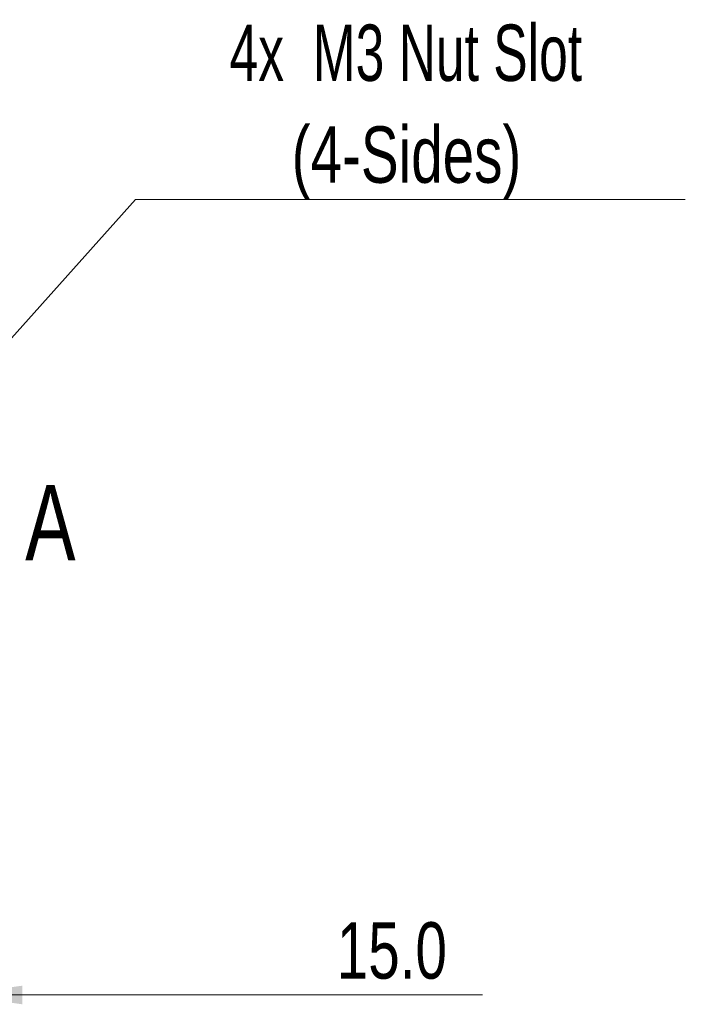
# Model space of a CAD drawing. Header units: millimetres. Extents: x 6 to 294, y 6 to 202.
# Tile 3 of 5: x 151 to 176, y 116 to 153. Entities that reach past the tile are written whole.
import ezdxf

# ---------------------------------------------------------------- set-up
doc = ezdxf.new("R2010")
doc.units = ezdxf.units.MM
doc.styles.add('SLDTEXTSTYLE0', font='TXT', dxfattribs={"width": 0.75})
doc.styles.add('SLDTEXTSTYLE6', font='TXT', dxfattribs={"width": 0.683333})
doc.dimstyles.new('SLDDIMSTYLE0', dxfattribs={"dimtxt": 2.116667, "dimasz": 2.5, "dimexe": 0, "dimexo": 0.0625, "dimgap": 0.529167, "dimtad": 1, "dimdec": 1, "dimrnd": 1e-09, "dimzin": 4, "dimdsep": 46, "dimtxsty": 'SLDTEXTSTYLE0', "dimsah": 1, "dimcen": 0.09, "dimadec": 0, "dimazin": 1, "dimtfac": 1, "dimtdec": 1, "dimtmove": 0, "dimatfit": 0, "dimfxl": 1, "dimfrac": 2, "dimtolj": 1, "dimtzin": 12, "dimarcsym": 0})
doc.dimstyles.new('SLDDIMSTYLE1', dxfattribs={"dimtxt": 0.18, "dimasz": 0.7, "dimexe": 0, "dimexo": 0.0625, "dimgap": 0, "dimtad": 0, "dimtih": 1, "dimtoh": 1, "dimdec": 0, "dimrnd": 1e-09, "dimzin": 0, "dimdsep": 46, "dimtxsty": 'Standard', "dimblk1": 'DOT', "dimblk2": 'DOT', "dimsah": 1, "dimcen": 0.09, "dimadec": 0, "dimazin": 0, "dimtfac": 0.7, "dimtdec": 0, "dimtofl": 0, "dimtmove": 0, "dimatfit": 3, "dimldrblk": 'DOT', "dimfxl": 1, "dimfrac": 2, "dimtolj": 1, "dimtzin": 0, "dimarcsym": 0})

# ---------------------------------------------------------------- blocks, each defined once
blk = doc.blocks.new('_D')
at = {"color": 7, "linetype": 'Continuous', "lineweight": 18}
for p, q in [((133.47, 116.175), (129.47, 116.175)), ((148.47, 116.175), (133.47, 116.175)), ((148.47, 116.175), (168.23, 116.175))]:
    blk.add_line(p, q, dxfattribs=at)
for points in [[(133.47, 116.175), (130.97, 116.525), (130.97, 115.825)], [(148.47, 116.175), (150.97, 115.825), (150.97, 116.525)]]:
    blk.add_solid(points, dxfattribs=at)
at = {"color": 7, "linetype": 'Continuous', "lineweight": 18, "insert": (162.758, 118.904), "char_height": 2.1167, "attachment_point": 1, "style": 'SLDTEXTSTYLE0'}
blk.add_mtext('15.0', dxfattribs=at)
blk = doc.blocks.new('SW_NOTE_3')
at = {"color": 0, "linetype": 'Continuous', "lineweight": 0}
blk.add_line((20.617, 0), (0, 0), dxfattribs=at)
at = {"color": 0, "linetype": 'Continuous', "lineweight": 0, "attachment_point": 2}
for s, insert, char_height, style in [('4x  M3 Nut Slot', (10.136, 6.562), 2.11667, 'SLDTEXTSTYLE6'), ('(4-Sides)', (10.161, 2.74), 2.1167, 'SLDTEXTSTYLE0')]:
    blk.add_mtext(s, dxfattribs=dict(at, insert=insert, char_height=char_height, style=style))
blk = doc.blocks.new('_DOT')
at = {"color": 0, "linetype": 'ByBlock', "lineweight": -2}
blk.add_line((-0.5, 0), (-1, 0), dxfattribs=at)
at = {"color": 0, "linetype": 'ByBlock', "const_width": 0.5}
blk.add_lwpolyline([(-0.25, 0, 1), (0.25, 0, 1)], format="xyb", close=True, dxfattribs=at)

msp = doc.modelspace()

# ---------------------------------------------------------------- block references
at = {"color": 7, "linetype": 'Continuous', "lineweight": 0}
msp.add_blockref('SW_NOTE_3', (155.213, 146.029), dxfattribs=at)

# ---------------------------------------------------------------- texts
at = {"color": 7, "linetype": 'Continuous', "lineweight": 18, "insert": (151.073, 135.311), "char_height": 2.822, "attachment_point": 1, "style": 'SLDTEXTSTYLE0'}
msp.add_mtext('A', dxfattribs=at)

# ---------------------------------------------------------------- dimensions: what is measured, and where the dimension line sits
at = {"color": 7, "linetype": 'Continuous', "lineweight": 18}
dim = msp.add_linear_dim(base=(133.47, 116.175), p1=(148.47, 129.468), p2=(133.47, 129.468), dimstyle='SLDDIMSTYLE0', dxfattribs=at)
dim.commit()
dim.dimension.update_dxf_attribs({"geometry": '_D', "text_midpoint": (165.494, 116.175), "dimtype": 160})

# ---------------------------------------------------------------- leaders
at = {"color": 7, "linetype": 'Continuous', "lineweight": 0}
msp.add_leader([(141.523, 130.721), (155.213, 146.029)], dimstyle='SLDDIMSTYLE1', dxfattribs=at)

doc.saveas('drawing.dxf')
